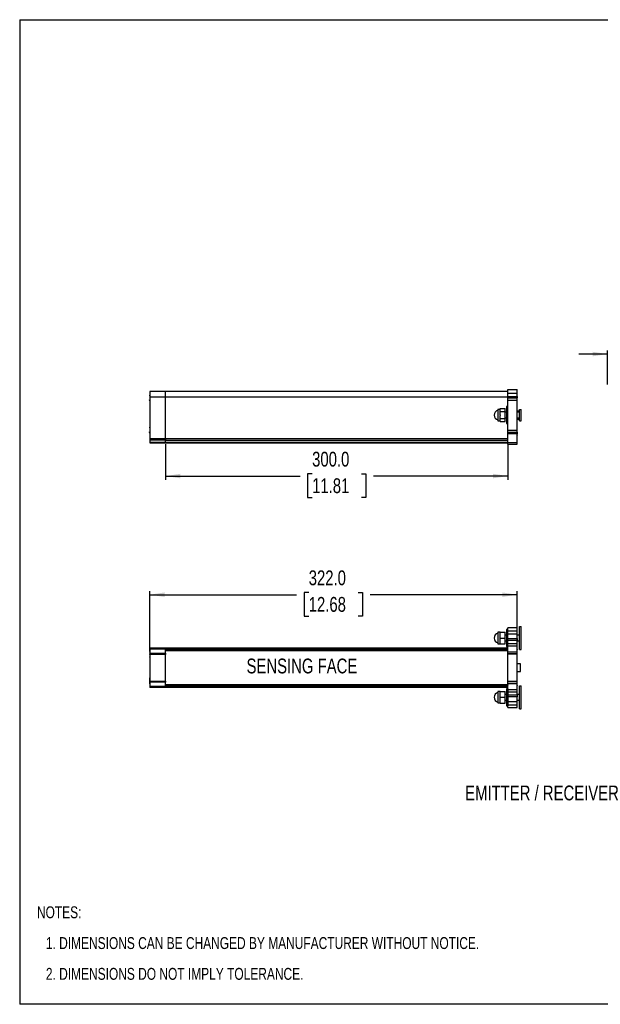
# Model space of a CAD drawing. Header units: millimetres. Extents: x 0 to 1118, y 0 to 864.
# Tile 1 of 5: x 0 to 509, y 0 to 864. Entities that reach past the tile are written whole.
import ezdxf

# ---------------------------------------------------------------- set-up
doc = ezdxf.new("R2010")
doc.units = ezdxf.units.MM
doc.layers.add('DIMENSIONS', color=140, linetype='Continuous', lineweight=25)
doc.layers.add('TEXT', color=140, linetype='Continuous', lineweight=25)
doc.styles.add('SLDTEXTSTYLE0', font='TXT', dxfattribs={"width": 0.75})
doc.dimstyles.new('SLDDIMSTYLE1', dxfattribs={"dimtxt": 13, "dimasz": 13, "dimexe": 0, "dimexo": 0.0625, "dimgap": 3.25, "dimtad": 0, "dimtih": 1, "dimtoh": 1, "dimdec": 1, "dimrnd": 1e-09, "dimzin": 4, "dimdsep": 46, "dimtxsty": 'SLDTEXTSTYLE0', "dimsah": 1, "dimcen": 0.09, "dimadec": 0, "dimazin": 1, "dimtfac": 1, "dimtdec": 1, "dimtofl": 0, "dimtmove": 0, "dimatfit": 3, "dimfxl": 0, "dimfrac": 2, "dimtolj": 1, "dimtzin": 12, "dimarcsym": 0})
doc.dimstyles.new('SLDDIMSTYLE2', dxfattribs={"dimtxt": 13, "dimasz": 13, "dimexe": 0, "dimexo": 0.0625, "dimgap": 3.25, "dimtad": 0, "dimtih": 1, "dimtoh": 1, "dimdec": 1, "dimrnd": 1e-09, "dimzin": 4, "dimdsep": 46, "dimtxsty": 'SLDTEXTSTYLE0', "dimsah": 1, "dimcen": 0.09, "dimadec": 0, "dimazin": 1, "dimtfac": 1, "dimtdec": 1, "dimtmove": 0, "dimatfit": 0, "dimfxl": 0, "dimfrac": 2, "dimtolj": 1, "dimtzin": 12, "dimarcsym": 0})

# ---------------------------------------------------------------- blocks, each defined once
blk = doc.blocks.new('SW_NOTE_0_2')
at = {"layer": 'TEXT', "color": 0, "attachment_point": 1, "style": 'SLDTEXTSTYLE0'}
for s, insert, char_height in [('NOTES:', (0, 13.46), 10.439), ('1. DIMENSIONS CAN BE CHANGED BY MANUFACTURER WITHOUT NOTICE.', (7.83, -13.54), 10.4394), ('2. DIMENSIONS DO NOT IMPLY TOLERANCE.', (7.83, -40.54), 10.4394)]:
    blk.add_mtext(s, dxfattribs=dict(at, insert=insert, char_height=char_height))
blk = doc.blocks.new('_D_1')
at = {"layer": 'DIMENSIONS'}
for p, q in [((113.94, 309.93), (113.94, 362.44)), ((113.94, 359.26), (242.77, 359.26)), ((253.33, 361.17), (249.37, 361.17)), ((249.37, 361.17), (249.37, 340.54)), ((296.56, 361.17), (300.52, 361.17)), ((300.52, 361.17), (300.52, 340.54)), ((435.94, 359.26), (307.11, 359.26)), ((435.94, 317.61), (435.94, 362.44)), ((249.37, 340.54), (253.33, 340.54)), ((300.52, 340.54), (296.56, 340.54))]:
    blk.add_line(p, q, dxfattribs=at)
for points in [[(113.94, 359.26), (126.94, 357.26), (126.94, 361.26)], [(435.94, 359.26), (422.94, 361.26), (422.94, 357.26)]]:
    blk.add_solid(points, dxfattribs=at)
at = {"layer": 'DIMENSIONS', "char_height": 13, "attachment_point": 1, "style": 'SLDTEXTSTYLE0'}
for s, insert in [('322.0', (253.33, 380.57)), ('12.68', (253.33, 357.29))]:
    blk.add_mtext(s, dxfattribs=dict(at, insert=insert))
blk = doc.blocks.new('_D_5')
at = {"layer": 'DIMENSIONS'}
for p, q in [((515.24, 570.33), (490.24, 570.33)), ((515.24, 543.6), (515.24, 573.5)), ((523.24, 540.41), (523.24, 573.5)), ((523.24, 570.33), (550.02, 570.33)), ((560.57, 572.24), (556.61, 572.24)), ((556.61, 572.24), (556.61, 551.61)), ((594.19, 572.24), (598.15, 572.24)), ((598.15, 572.24), (598.15, 551.61)), ((556.61, 551.61), (560.57, 551.61)), ((598.15, 551.61), (594.19, 551.61))]:
    blk.add_line(p, q, dxfattribs=at)
for points in [[(515.24, 570.33), (502.24, 572.33), (502.24, 568.33)], [(523.24, 570.33), (536.24, 568.33), (536.24, 572.33)]]:
    blk.add_solid(points, dxfattribs=at)
at = {"layer": 'DIMENSIONS', "char_height": 13, "attachment_point": 1, "style": 'SLDTEXTSTYLE0'}
for s, insert in [('8.0', (565.38, 591.64)), ('0.31', (560.57, 568.36))]:
    blk.add_mtext(s, dxfattribs=dict(at, insert=insert))
blk = doc.blocks.new('_D_7')
at = {"layer": 'DIMENSIONS'}
for p, q in [((127.94, 491.31), (127.94, 460.15)), ((427.94, 491.4), (427.94, 460.15)), ((127.94, 463.33), (245.77, 463.33)), ((256.33, 465.24), (252.37, 465.24)), ((252.37, 465.24), (252.37, 444.61)), ((299.56, 465.24), (303.52, 465.24)), ((303.52, 465.24), (303.52, 444.61)), ((427.94, 463.33), (310.11, 463.33)), ((252.37, 444.61), (256.33, 444.61)), ((303.52, 444.61), (299.56, 444.61))]:
    blk.add_line(p, q, dxfattribs=at)
for points in [[(127.94, 463.33), (140.94, 461.33), (140.94, 465.33)], [(427.94, 463.33), (414.94, 465.33), (414.94, 461.33)]]:
    blk.add_solid(points, dxfattribs=at)
at = {"layer": 'DIMENSIONS', "char_height": 13, "attachment_point": 1, "style": 'SLDTEXTSTYLE0'}
for s, insert in [('300.0', (256.33, 484.64)), ('11.81', (256.33, 461.36))]:
    blk.add_mtext(s, dxfattribs=dict(at, insert=insert))

msp = doc.modelspace()

# ---------------------------------------------------------------- linework, layer by layer
at = {"color": 7, "linetype": 'Continuous'}
for p, q in [((0, 863.6), (0, 0)), ((0, 863.6), (1117.6, 863.6)), ((1117.6, 0), (0, 0))]:
    msp.add_line(p, q, dxfattribs=at)
for p, q in [((127.94, 537.58), (113.94, 537.58)), ((113.94, 537.58), (113.94, 532.58)), ((127.94, 532.58), (127.94, 537.58)), ((427.94, 537.58), (127.94, 537.58)), ((427.94, 539.33), (435.94, 539.33)), ((427.94, 536.14), (427.94, 539.33)), ((427.94, 532.58), (427.94, 537.58)), ((427.94, 536.14), (435.94, 536.14)), ((427.94, 533.11), (427.94, 536.14)), ((435.94, 536.14), (435.94, 539.33)), ((435.94, 533.11), (435.94, 536.14)), ((113.73, 529.78), (113.73, 529.85)), ((127.94, 532.58), (113.94, 532.58)), ((113.94, 532.58), (113.94, 496.39)), ((127.94, 496.39), (127.94, 532.58)), ((427.94, 532.58), (127.94, 532.58)), ((427.94, 533.11), (435.94, 533.11)), ((427.94, 531.83), (427.94, 533.11)), ((427.94, 519.33), (427.94, 532.58)), ((427.94, 531.83), (435.94, 531.83)), ((427.94, 529.95), (427.94, 531.83)), ((427.94, 529.95), (435.94, 529.95)), ((427.94, 503.7), (427.94, 529.95)), ((435.94, 533.11), (435.94, 531.83)), ((435.94, 529.95), (435.94, 531.83)), ((435.94, 503.7), (435.94, 529.95)), ((421.22, 521.83), (419.22, 521.83)), ((419.22, 521.83), (419.22, 516.83)), ((421.22, 522.62), (425.43, 522.62)), ((421.22, 519.72), (421.22, 522.62)), ((425.43, 519.72), (421.22, 519.72)), ((421.22, 517.09), (421.22, 519.72)), ((425.43, 519.72), (425.43, 522.62)), ((425.43, 513.93), (425.43, 519.72)), ((426.71, 519.33), (425.43, 519.33)), ((427.91, 524.33), (426.71, 524.33)), ((426.71, 524.33), (426.71, 516.83)), ((427.91, 516.83), (427.91, 524.33)), ((427.94, 519.33), (427.91, 519.33)), ((438.1, 520.33), (435.94, 520.33)), ((438.1, 519.33), (435.94, 519.33)), ((438.1, 511.83), (438.1, 521.83)), ((438.1, 521.83), (439.6, 521.83)), ((439.6, 511.83), (439.6, 521.83)), ((419.22, 516.83), (419.22, 511.83)), ((419.22, 511.83), (421.22, 511.83)), ((421.22, 517.09), (421.22, 516.57)), ((421.22, 513.93), (421.22, 516.57)), ((421.22, 513.93), (425.43, 513.93)), ((421.22, 511.04), (421.22, 513.93)), ((421.22, 511.04), (425.43, 511.04)), ((425.43, 514.33), (426.71, 514.33)), ((425.43, 511.04), (425.43, 513.93)), ((426.71, 516.83), (426.71, 509.33)), ((427.91, 509.33), (427.91, 516.83)), ((427.91, 514.33), (427.94, 514.33)), ((427.94, 496.39), (427.94, 514.33)), ((435.94, 514.33), (438.1, 514.33)), ((435.94, 513.33), (438.1, 513.33)), ((438.1, 511.83), (439.6, 511.83)), ((426.71, 509.33), (427.91, 509.33)), ((427.94, 503.7), (435.94, 503.7)), ((427.94, 501.83), (427.94, 503.7)), ((427.94, 501.83), (435.94, 501.83)), ((427.94, 500.49), (427.94, 501.83)), ((436.04, 507.73), (435.94, 507.59)), ((435.94, 501.83), (435.94, 503.7)), ((435.94, 501.83), (435.94, 500.49)), ((436.04, 499.23), (436.04, 507.73)), ((113.94, 496.39), (127.94, 496.39)), ((113.94, 496.39), (113.94, 494.81)), ((127.94, 494.81), (113.94, 494.81)), ((113.94, 494.81), (113.94, 492.92)), ((113.94, 492.92), (127.94, 492.92)), ((113.94, 492.92), (113.94, 492.58)), ((113.94, 492.58), (127.94, 492.58)), ((127.94, 492.58), (113.94, 492.58)), ((113.94, 492.58), (113.94, 492.58)), ((127.94, 496.39), (127.94, 494.81)), ((127.94, 496.39), (427.94, 496.39)), ((127.94, 492.92), (127.94, 494.81)), ((127.94, 494.81), (427.94, 494.81)), ((127.94, 492.92), (127.94, 492.58)), ((127.94, 492.92), (427.94, 492.92)), ((127.94, 492.58), (127.94, 492.58)), ((127.94, 492.58), (427.94, 492.58)), ((435.94, 500.49), (427.94, 500.49)), ((427.94, 492.67), (427.94, 500.49)), ((427.94, 494.81), (427.94, 496.39)), ((427.94, 492.92), (427.94, 494.81)), ((427.94, 492.58), (427.94, 492.92)), ((427.94, 492.67), (435.94, 492.67)), ((427.94, 491.33), (427.94, 492.67)), ((435.94, 492.67), (435.94, 500.49)), ((435.94, 499.37), (436.04, 499.23)), ((435.94, 491.33), (435.94, 492.67)), ((427.94, 491.33), (435.94, 491.33)), ((427.91, 328.76), (426.71, 328.76)), ((426.71, 328.76), (426.71, 313.76)), ((427.91, 313.76), (427.91, 328.76)), ((435.94, 330.26), (427.94, 330.26)), ((427.94, 327.71), (427.94, 330.26)), ((435.94, 327.71), (435.94, 330.26)), ((438.1, 311.26), (438.1, 331.26)), ((438.1, 331.26), (439.6, 331.26)), ((439.6, 311.26), (439.6, 331.26)), ((421.25, 326.28), (419.22, 326.28)), ((419.22, 326.28), (419.22, 316.28)), ((421.22, 326.27), (425.43, 326.27)), ((421.22, 321.26), (421.22, 326.27)), ((421.22, 321.26), (425.43, 321.26)), ((421.22, 316.25), (421.22, 321.26)), ((425.43, 321.26), (425.43, 326.27)), ((426.71, 323.76), (425.43, 323.76)), ((425.43, 316.25), (425.43, 321.26)), ((427.94, 323.76), (427.91, 323.76)), ((427.94, 327.71), (435.94, 327.71)), ((427.94, 324.93), (427.94, 327.71)), ((427.94, 324.93), (435.94, 324.93)), ((427.94, 320.97), (427.94, 324.93)), ((427.94, 320.97), (435.94, 320.97)), ((427.94, 319.09), (427.94, 320.97)), ((435.94, 324.93), (435.94, 327.71)), ((435.94, 320.97), (435.94, 324.93)), ((438.1, 323.76), (435.94, 323.76)), ((435.94, 320.97), (435.94, 319.09)), ((113.94, 312.76), (127.94, 312.76)), ((113.94, 312.76), (113.94, 312.5)), ((127.94, 312.5), (113.94, 312.5)), ((113.94, 312.5), (113.94, 311.87)), ((113.94, 311.87), (127.94, 311.87)), ((113.94, 311.87), (113.94, 311.4)), ((127.94, 311.4), (113.94, 311.4)), ((113.94, 311.4), (113.94, 308.07)), ((127.94, 312.76), (127.94, 312.5)), ((127.94, 312.76), (427.94, 312.76)), ((127.94, 311.87), (127.94, 312.5)), ((127.94, 312.5), (427.94, 312.5)), ((127.94, 311.87), (127.94, 311.4)), ((127.94, 311.87), (427.94, 311.87)), ((127.94, 308.07), (127.94, 311.4)), ((127.94, 311.4), (427.94, 311.4)), ((127.94, 311.4), (127.94, 310.96)), ((427.94, 310.96), (127.94, 310.96)), ((419.22, 316.28), (421.22, 316.28)), ((421.22, 316.25), (425.43, 316.25)), ((425.43, 318.76), (426.71, 318.76)), ((426.71, 313.76), (427.91, 313.76)), ((427.91, 318.76), (427.94, 318.76)), ((435.94, 319.09), (427.94, 319.09)), ((427.94, 316.34), (427.94, 319.09)), ((427.94, 316.34), (435.94, 316.34)), ((427.94, 314.45), (427.94, 316.34)), ((427.94, 314.45), (435.94, 314.45)), ((427.94, 309.26), (427.94, 314.45)), ((427.94, 312.5), (427.94, 312.76)), ((427.94, 311.87), (427.94, 312.5)), ((427.94, 311.4), (427.94, 311.87)), ((427.94, 310.96), (427.94, 311.4)), ((427.94, 310.46), (427.94, 310.96)), ((435.94, 316.34), (435.94, 319.09)), ((435.94, 318.76), (438.1, 318.76)), ((435.94, 314.45), (435.94, 316.34)), ((435.94, 309.26), (435.94, 314.45)), ((436.04, 311.11), (435.94, 310.97)), ((436.04, 302.61), (436.04, 311.11)), ((438.1, 311.26), (439.6, 311.26)), ((113.94, 308.07), (127.94, 308.07)), ((113.94, 308.07), (113.94, 307.62)), ((113.94, 307.62), (127.94, 307.62)), ((113.94, 307.62), (113.94, 307.4)), ((113.94, 307.4), (127.94, 307.4)), ((113.94, 306.95), (113.94, 307.4)), ((127.94, 306.95), (113.94, 306.95)), ((113.94, 306.95), (113.94, 283.57)), ((427.94, 310.46), (127.94, 310.46)), ((127.94, 310.26), (427.94, 310.26)), ((127.94, 308.07), (127.94, 307.62)), ((127.94, 307.4), (127.94, 307.62)), ((127.94, 307.4), (127.94, 306.95)), ((127.94, 283.57), (127.94, 306.95)), ((427.94, 310.46), (427.94, 310.26)), ((427.94, 280.26), (427.94, 310.26)), ((427.94, 309.26), (435.94, 309.26)), ((427.94, 307.38), (427.94, 309.26)), ((427.94, 307.38), (435.94, 307.38)), ((427.94, 307.38), (427.94, 307.37)), ((435.94, 307.37), (427.94, 307.37)), ((427.94, 283.15), (427.94, 307.37)), ((435.94, 307.38), (435.94, 309.26)), ((435.94, 307.37), (435.94, 307.38)), ((435.94, 283.15), (435.94, 307.37)), ((435.94, 302.75), (436.04, 302.61)), ((438.94, 298.76), (435.94, 298.76)), ((438.94, 295.26), (438.94, 298.76)), ((438.94, 291.76), (438.94, 295.26)), ((435.94, 291.76), (438.94, 291.76)), ((436.04, 287.91), (435.94, 287.77)), ((436.04, 279.41), (436.04, 287.91)), ((113.94, 283.57), (127.94, 283.57)), ((113.94, 283.12), (113.94, 283.57)), ((127.94, 283.12), (113.94, 283.12)), ((113.94, 283.12), (113.94, 282.9)), ((127.94, 282.9), (113.94, 282.9)), ((113.94, 282.9), (113.94, 282.45)), ((127.94, 282.45), (113.94, 282.45)), ((113.94, 282.45), (113.94, 279.12)), ((113.94, 279.12), (127.94, 279.12)), ((113.94, 279.12), (113.94, 278.65)), ((127.94, 278.65), (113.94, 278.65)), ((113.94, 278.65), (113.94, 278.02)), ((113.94, 278.02), (127.94, 278.02)), ((113.94, 278.02), (113.94, 277.76)), ((127.94, 277.76), (113.94, 277.76)), ((127.94, 283.57), (127.94, 283.12)), ((127.94, 282.9), (127.94, 283.12)), ((127.94, 282.9), (127.94, 282.45)), ((127.94, 279.12), (127.94, 282.45)), ((427.94, 280.26), (127.94, 280.26)), ((127.94, 280.06), (427.94, 280.06)), ((127.94, 279.56), (427.94, 279.56)), ((127.94, 279.56), (127.94, 279.12)), ((127.94, 279.12), (127.94, 278.65)), ((427.94, 279.12), (127.94, 279.12)), ((127.94, 278.02), (127.94, 278.65)), ((427.94, 278.65), (127.94, 278.65)), ((127.94, 278.02), (127.94, 277.76)), ((127.94, 278.02), (427.94, 278.02)), ((427.94, 277.76), (127.94, 277.76)), ((427.91, 276.76), (426.71, 276.76)), ((426.71, 276.76), (426.71, 261.76)), ((427.91, 276.76), (427.91, 261.76)), ((427.94, 283.15), (435.94, 283.15)), ((427.94, 283.15), (427.94, 283.14)), ((435.94, 283.14), (427.94, 283.14)), ((427.94, 281.26), (427.94, 283.14)), ((427.94, 281.26), (435.94, 281.26)), ((427.94, 276.07), (427.94, 281.26)), ((427.94, 280.26), (427.94, 280.06)), ((427.94, 279.56), (427.94, 280.06)), ((427.94, 279.12), (427.94, 279.56)), ((427.94, 278.65), (427.94, 279.12)), ((427.94, 278.02), (427.94, 278.65)), ((427.94, 277.76), (427.94, 278.02)), ((435.94, 283.14), (435.94, 283.15)), ((435.94, 281.26), (435.94, 283.14)), ((435.94, 276.07), (435.94, 281.26)), ((435.94, 279.55), (436.04, 279.41)), ((438.1, 279.26), (439.6, 279.26)), ((438.1, 259.26), (438.1, 279.26)), ((439.6, 259.26), (439.6, 279.26)), ((421.25, 274.28), (419.22, 274.28)), ((419.22, 274.28), (419.22, 264.28)), ((421.22, 274.27), (425.43, 274.27)), ((421.22, 269.26), (421.22, 274.27)), ((421.22, 269.26), (425.43, 269.26)), ((421.22, 264.25), (421.22, 269.26)), ((425.43, 269.26), (425.43, 274.27)), ((426.71, 271.76), (425.43, 271.76)), ((425.43, 264.25), (425.43, 269.26)), ((427.94, 271.76), (427.91, 271.76)), ((427.94, 276.07), (435.94, 276.07)), ((427.94, 274.18), (427.94, 276.07)), ((427.94, 274.18), (435.94, 274.18)), ((427.94, 271.43), (427.94, 274.18)), ((427.94, 271.43), (435.94, 271.43)), ((427.94, 269.55), (427.94, 271.43)), ((435.94, 269.55), (427.94, 269.55)), ((427.94, 265.6), (427.94, 269.55)), ((435.94, 274.18), (435.94, 276.07)), ((435.94, 271.43), (435.94, 274.18)), ((438.1, 271.76), (435.94, 271.76)), ((435.94, 271.43), (435.94, 269.55)), ((435.94, 265.6), (435.94, 269.55)), ((419.22, 264.28), (421.22, 264.28)), ((421.22, 264.25), (425.43, 264.25)), ((425.43, 266.76), (426.71, 266.76)), ((426.71, 261.76), (427.91, 261.76)), ((427.91, 266.76), (427.94, 266.76)), ((427.94, 265.6), (435.94, 265.6)), ((427.94, 262.81), (427.94, 265.6)), ((427.94, 262.81), (435.94, 262.81)), ((427.94, 260.26), (427.94, 262.81)), ((427.94, 260.26), (435.94, 260.26)), ((435.94, 266.76), (438.1, 266.76)), ((435.94, 262.81), (435.94, 265.6)), ((435.94, 260.26), (435.94, 262.81)), ((438.1, 259.26), (439.6, 259.26))]:
    msp.add_line(p, q)
for centre, radius, start, end in [((114.73, 533.78), 1, 141.54798, 180), ((114.73, 529.78), 1, 180, 218.45202), ((114.83, 533.78), 1, 152.04315, 180), ((114.83, 529.78), 1, 180, 207.95685), ((420.39, 516.83), 4.42, 105.52784, 180.00002), ((420.39, 516.83), 4.42, 179.99998, 254.60025), ((114.73, 505.48), 1, 141.54798, 180), ((114.73, 501.48), 1, 180, 218.45202), ((114.83, 505.48), 1, 152.04315, 180), ((114.83, 501.48), 1, 180, 207.95685), ((420.39, 321.26), 4.42, 105.51983, 179.90983), ((420.39, 321.26), 4.42, 179.90983, 254.61936), ((114.83, 308.86), 1, 152.04315, 180), ((114.83, 304.86), 1, 180, 207.95685), ((114.73, 285.66), 1, 141.54798, 180), ((114.73, 281.66), 1, 180, 218.45202), ((420.39, 269.26), 4.42, 105.51983, 179.90983), ((420.39, 269.26), 4.42, 179.90983, 254.61936)]:
    msp.add_arc(centre, radius, start, end)
for points, knots in [([(113.83, 529.78), (113.83, 529.81), (113.83, 529.85), (113.83, 530.08), (113.83, 530.25), (113.83, 530.32)], [0, 0, 0, 0, 0.500283, 0.772661, 1, 1, 1, 1]), ([(113.73, 501.48), (113.73, 501.51), (113.73, 501.55), (113.73, 501.78), (113.73, 501.95), (113.73, 502.02)], [0, 0, 0, 0, 0.500283, 0.772661, 1, 1, 1, 1]), ([(113.83, 501.48), (113.83, 501.51), (113.83, 501.55), (113.83, 501.78), (113.83, 501.95), (113.83, 502.02)], [0, 0, 0, 0, 0.5002829, 0.7726608, 1, 1, 1, 1]), ([(113.73, 285.66), (113.73, 285.66), (113.73, 284.76), (113.73, 282.56), (113.73, 281.66), (113.73, 281.66)], [0, 0, 0, 0, 0.5, 0.5, 1, 1, 1, 1])]:
    msp.add_open_spline(points, degree=3, knots=knots)

# ---------------------------------------------------------------- block references
at = {"layer": 'TEXT'}
msp.add_blockref('SW_NOTE_0_2', (15.13, 72.47), dxfattribs=at)

# ---------------------------------------------------------------- texts
at = {"layer": 'TEXT', "char_height": 13, "attachment_point": 1, "style": 'SLDTEXTSTYLE0'}
for s, insert in [('SENSING FACE', (198.84, 303.24)), ('EMITTER / RECEIVER', (390.48, 191.87))]:
    msp.add_mtext(s, dxfattribs=dict(at, insert=insert))

# ---------------------------------------------------------------- dimensions: what is measured, and where the dimension line sits
at = {"layer": 'DIMENSIONS'}
for base, p1, p2, dimstyle, picture, middle in [((515.24, 570.33), (523.24, 539.14), (515.24, 542.33), 'SLDDIMSTYLE2', '_D_5', (577.38, 570.33)), ((427.94, 463.33), (127.94, 492.58), (427.94, 492.67), 'SLDDIMSTYLE1', '_D_7', (277.94, 463.33)), ((113.94, 359.26), (435.94, 316.34), (113.94, 308.66), 'SLDDIMSTYLE1', '_D_1', (274.94, 359.26))]:
    dim = msp.add_linear_dim(base=base, p1=p1, p2=p2, dimstyle=dimstyle, dxfattribs=at)
    dim.commit()
    dim.dimension.update_dxf_attribs({"geometry": picture, "text_midpoint": middle, "dimtype": 160})

doc.saveas('drawing.dxf')
